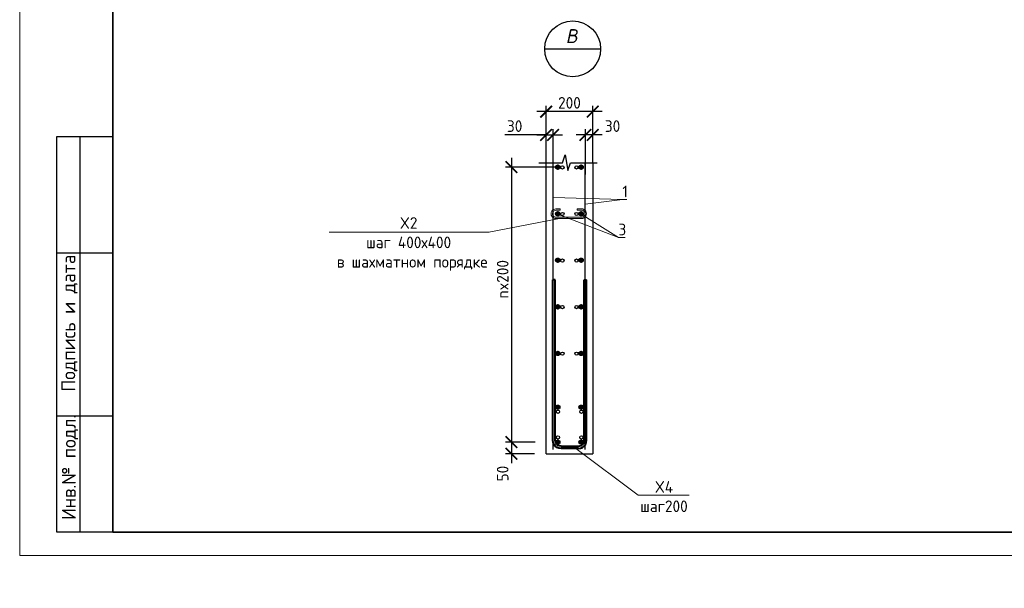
# Model space of a CAD drawing. Header units: millimetres. Extents: x 247266 to 730847, y -636031 to 10052.
# Tile 202 of 256: x 450318 to 471466, y -192502 to -180288. Entities that reach past the tile are written whole.
import ezdxf
from ezdxf.enums import TextEntityAlignment as Align

# ---------------------------------------------------------------- set-up
doc = ezdxf.new("R2010")
doc.units = ezdxf.units.MM
for name, color, linetype, lineweight in [('0.35 ___', 7, 'Continuous', 35), ('0.4 ___', 7, 'Continuous', 40), ('Арм_хомуты', 7, 'Continuous', 18), ('Арм_шпильки', 7, 'Continuous', 18), ('Арматура', 7, 'Continuous', 40), ('Выноски', 7, 'Continuous', 20), ('подоснова', 7, 'Continuous', 5), ('Текст', 7, 'Continuous', 25), ('ТОНКИЕ', 7, 'Continuous', 9)]:
    doc.layers.add(name, color=color, linetype=linetype, lineweight=lineweight)
doc.layers.add('РАЗМЕРЫ', color=7, linetype='Continuous')
doc.layers.add('ТОЛСТЫЕ_ОСНОВНЫЕ', color=7, linetype='Continuous')
doc.styles.add('GOST 2.304', font='CS_Gost2304.shx')
doc.styles.add('GOST-2.304_Type-B', font='GOST_Common.ttf')
doc.styles.add('style1', font='GOST_Common.ttf', dxfattribs={"height": 500})
doc.styles.add('Украинский', font='isocpeur.TTF', dxfattribs={"oblique": 12})
doc.dimstyles.new('СПДС', dxfattribs={"dimscale": 100, "dimtxt": 2.5, "dimasz": 2.5, "dimexe": 1.25, "dimexo": 0, "dimtad": 1, "dimdec": 0, "dimtxsty": 'GOST-2.304_Type-B', "dimblk": 'ARCHTICK', "dimcen": 2.5, "dimdle": 2, "dimadec": 0, "dimazin": 2, "dimtfac": 0.75, "dimtdec": 0, "dimtmove": 1, "dimatfit": 3, "dimfxl": 1, "dimtolj": 1, "dimarcsym": 1})

# ---------------------------------------------------------------- blocks, each defined once
blk = doc.blocks.new('_ArchTick')
at = {"color": 0, "linetype": 'ByBlock', "const_width": 0.15}
blk.add_lwpolyline([(-0.5, -0.5), (0.5, 0.5)], dxfattribs=at)
blk = doc.blocks.new('*D602')
at = {"color": 0, "lineweight": -2}
for p, q in [((455275, -176605), (455275, -175105)), ((455275, -175305), (455400, -175305)), ((455275, -176405), (455400, -176405))]:
    blk.add_line(p, q, dxfattribs=at)
at = {"layer": 'DEFPOINTS', "color": 0, "ltscale": 100}
for p in [(455275, -175305), (455275, -175305), (455275, -176405)]:
    blk.add_point(p, dxfattribs=at)
at = {"color": 0, "lineweight": -2, "ltscale": 100, "xscale": 250, "yscale": 250, "zscale": 250}
for p, rotation in [((455275, -175305), 90), ((455275, -176405), 270)]:
    blk.add_blockref('_ArchTick', p, dxfattribs=dict(at, rotation=rotation))
at = {"color": 0, "lineweight": 0, "ltscale": 100, "insert": (455050, -175855), "char_height": 250, "width": 83333.33, "attachment_point": 5, "rotation": 90, "style": 'GOST-2.304_Type-B'}
blk.add_mtext('\\A1;1100', dxfattribs=at)
blk = doc.blocks.new('*D603')
at = {"color": 0, "lineweight": -2}
for p, q in [((455275, -175505), (455275, -172105)), ((455275, -172305), (455400, -172305)), ((455275, -175305), (455400, -175305))]:
    blk.add_line(p, q, dxfattribs=at)
at = {"layer": 'DEFPOINTS', "color": 0, "ltscale": 100}
for p in [(455275, -172305), (455275, -172305), (455275, -175305)]:
    blk.add_point(p, dxfattribs=at)
at = {"color": 0, "lineweight": -2, "ltscale": 100, "xscale": 250, "yscale": 250, "zscale": 250}
for p, rotation in [((455275, -172305), 90), ((455275, -175305), 270)]:
    blk.add_blockref('_ArchTick', p, dxfattribs=dict(at, rotation=rotation))
at = {"color": 0, "lineweight": 0, "ltscale": 100, "insert": (455050, -173830), "char_height": 250, "width": 83333.33, "attachment_point": 5, "rotation": 90, "style": 'GOST-2.304_Type-B'}
blk.add_mtext('\\A1;3000', dxfattribs=at)
blk = doc.blocks.new('*D604')
at = {"color": 0, "lineweight": -2}
for p, q in [((455275, -172505), (455275, -169005)), ((454851, -169205), (455400, -169205)), ((455275, -172305), (455400, -172305))]:
    blk.add_line(p, q, dxfattribs=at)
at = {"layer": 'DEFPOINTS', "color": 0, "ltscale": 100}
for p in [(454851, -169205), (455275, -169205), (455275, -172305)]:
    blk.add_point(p, dxfattribs=at)
at = {"color": 0, "lineweight": -2, "ltscale": 100, "xscale": 250, "yscale": 250, "zscale": 250}
for p, rotation in [((455275, -169205), 90), ((455275, -172305), 270)]:
    blk.add_blockref('_ArchTick', p, dxfattribs=dict(at, rotation=rotation))
at = {"color": 0, "lineweight": 0, "ltscale": 100, "insert": (455050, -170755), "char_height": 250, "width": 83333.33, "attachment_point": 5, "rotation": 90, "style": 'GOST-2.304_Type-B'}
blk.add_mtext('\\A1;3100', dxfattribs=at)
blk = doc.blocks.new('*U3689')
at = {"layer": 'ТОЛСТЫЕ_ОСНОВНЫЕ'}
for p, q in [((8, 5), (8, 90)), ((8, 90), (20, 90)), ((13, 5), (13, 90)), ((8, 65), (20, 65)), ((8, 30), (20, 30)), ((20, 5), (8, 5))]:
    blk.add_line(p, q, dxfattribs=at)
at = {"layer": 'ТОЛСТЫЕ_ОСНОВНЫЕ', "lineweight": 35}
blk.add_lwpolyline([(20, 5), (415, 5), (415, 292), (20, 292)], close=True, dxfattribs=at)
at = {"layer": 'ТОНКИЕ'}
blk.add_lwpolyline([(0, 0), (420, 0), (420, 297), (0, 297)], close=True, dxfattribs=at)
at = {"layer": 'Текст', "style": 'style1'}
for s, p in [('Подпись и дата', (10.68, 49.93)), ('Инв.№ подл.', (10.79, 18.96))]:
    blk.add_text(s, height=3, rotation=90, dxfattribs=at).set_placement(p, align=Align.MIDDLE)
blk = doc.blocks.new('*D1684')
at = {"layer": 'DEFPOINTS', "color": 0, "ltscale": 100}
for p in [(461626, -182262), (461626, -183362), (462626, -183362)]:
    blk.add_point(p, dxfattribs=at)
at = {"layer": 'РАЗМЕРЫ', "color": 0, "lineweight": -2}
for p, q in [((462826, -182262), (461426, -182262)), ((461626, -183362), (461626, -182137)), ((462626, -183362), (462626, -182137))]:
    blk.add_line(p, q, dxfattribs=at)
at = {"layer": 'РАЗМЕРЫ', "color": 0, "lineweight": -2, "ltscale": 100, "xscale": 250, "yscale": 250, "zscale": 250, "rotation": 180}
blk.add_blockref('_ArchTick', (461626, -182262), dxfattribs=at)
at = {"layer": 'РАЗМЕРЫ', "color": 0, "lineweight": -2, "ltscale": 100, "xscale": 250, "yscale": 250, "zscale": 250}
blk.add_blockref('_ArchTick', (462626, -182262), dxfattribs=at)
at = {"layer": 'РАЗМЕРЫ', "color": 0, "lineweight": 0, "ltscale": 100, "insert": (462126, -182074), "char_height": 250, "attachment_point": 5, "style": 'GOST-2.304_Type-B'}
blk.add_mtext('\\A1;200', dxfattribs=at)
blk = doc.blocks.new('*D1685')
at = {"layer": 'DEFPOINTS', "color": 0, "ltscale": 100}
for p in [(461876, -183456), (460880, -189362), (461390, -189362)]:
    blk.add_point(p, dxfattribs=at)
at = {"layer": 'РАЗМЕРЫ', "color": 0, "lineweight": -2}
for p, q in [((460880, -183256), (460880, -189562)), ((461876, -183456), (460755, -183456)), ((461390, -189362), (460755, -189362))]:
    blk.add_line(p, q, dxfattribs=at)
at = {"layer": 'РАЗМЕРЫ', "color": 0, "lineweight": -2, "ltscale": 100, "xscale": 250, "yscale": 250, "zscale": 250}
for p, rotation in [((460880, -183456), 90), ((460880, -189362), 270)]:
    blk.add_blockref('_ArchTick', p, dxfattribs=dict(at, rotation=rotation))
at = {"layer": 'РАЗМЕРЫ', "color": 0, "lineweight": 0, "ltscale": 100, "insert": (460692, -185862), "char_height": 250, "attachment_point": 5, "rotation": 90, "style": 'GOST-2.304_Type-B'}
blk.add_mtext('\\A1;nx200', dxfattribs=at)
blk = doc.blocks.new('*D1686')
at = {"layer": 'DEFPOINTS', "color": 0, "ltscale": 100}
for p in [(461390, -189362), (460880, -189612), (461376, -189612)]:
    blk.add_point(p, dxfattribs=at)
at = {"layer": 'РАЗМЕРЫ', "color": 0, "lineweight": -2}
for p, q in [((460880, -189162), (460880, -189812)), ((461390, -189362), (460755, -189362)), ((461376, -189612), (460755, -189612))]:
    blk.add_line(p, q, dxfattribs=at)
at = {"layer": 'РАЗМЕРЫ', "color": 0, "lineweight": -2, "ltscale": 100, "xscale": 250, "yscale": 250, "zscale": 250}
for p, rotation in [((460880, -189362), 90), ((460880, -189612), 270)]:
    blk.add_blockref('_ArchTick', p, dxfattribs=dict(at, rotation=rotation))
at = {"layer": 'РАЗМЕРЫ', "color": 0, "lineweight": 0, "ltscale": 100, "insert": (460692, -190038), "char_height": 250, "attachment_point": 5, "rotation": 90, "style": 'GOST-2.304_Type-B'}
blk.add_mtext('\\A1;50', dxfattribs=at)
blk = doc.blocks.new('*D1687')
at = {"layer": 'DEFPOINTS', "color": 0, "ltscale": 100}
for p in [(462469, -182762), (462626, -183362), (462469, -183611)]:
    blk.add_point(p, dxfattribs=at)
at = {"layer": 'РАЗМЕРЫ', "color": 0, "lineweight": -2}
for p, q in [((462469, -183611), (462469, -182637)), ((462626, -183362), (462626, -182637)), ((462826, -182762), (462269, -182762))]:
    blk.add_line(p, q, dxfattribs=at)
at = {"layer": 'РАЗМЕРЫ', "color": 0, "lineweight": -2, "ltscale": 100, "xscale": 250, "yscale": 250, "zscale": 250, "rotation": 180}
blk.add_blockref('_ArchTick', (462469, -182762), dxfattribs=at)
at = {"layer": 'РАЗМЕРЫ', "color": 0, "lineweight": -2, "ltscale": 100, "xscale": 250, "yscale": 250, "zscale": 250}
blk.add_blockref('_ArchTick', (462626, -182762), dxfattribs=at)
at = {"layer": 'РАЗМЕРЫ', "color": 0, "lineweight": 0, "ltscale": 100, "insert": (463052, -182574), "char_height": 250, "attachment_point": 5, "style": 'GOST-2.304_Type-B'}
blk.add_mtext('\\A1;30', dxfattribs=at)
blk = doc.blocks.new('*D1688')
at = {"layer": 'DEFPOINTS', "color": 0, "ltscale": 100}
for p in [(461776, -182762), (461626, -183612), (461776, -183621)]:
    blk.add_point(p, dxfattribs=at)
at = {"layer": 'РАЗМЕРЫ', "color": 0, "lineweight": -2}
for p, q in [((461626, -183612), (461626, -182637)), ((461776, -183621), (461776, -182637)), ((461626, -182762), (460736, -182762)), ((461426, -182762), (461976, -182762))]:
    blk.add_line(p, q, dxfattribs=at)
at = {"layer": 'РАЗМЕРЫ', "color": 0, "lineweight": -2, "ltscale": 100, "xscale": 250, "yscale": 250, "zscale": 250, "rotation": 180}
blk.add_blockref('_ArchTick', (461626, -182762), dxfattribs=at)
at = {"layer": 'РАЗМЕРЫ', "color": 0, "lineweight": -2, "ltscale": 100, "xscale": 250, "yscale": 250, "zscale": 250}
blk.add_blockref('_ArchTick', (461776, -182762), dxfattribs=at)
at = {"layer": 'РАЗМЕРЫ', "color": 0, "lineweight": 0, "ltscale": 100, "insert": (460949, -182574), "char_height": 250, "attachment_point": 5, "style": 'GOST-2.304_Type-B'}
blk.add_mtext('\\A1;30', dxfattribs=at)
blk = doc.blocks.new('*U1515')
for p, q in [((-8, 0), (-7.1, 7.2)), ((-7.1, 7.2), (-4.3, 14)), ((-4.3, 14), (0.1, 19.8)), ((0.1, 19.8), (5.9, 24.3)), ((5.9, 24.3), (12.7, 27.1)), ((12.7, 27.1), (19.9, 28.1)), ((43.9, 28.1), (19.9, 28.1)), ((19.9, 20.1), (43.9, 20.1)), ((43.9, 20.1), (43.9, 28.1)), ((142.1, 28.4), (166.1, 28.5)), ((142.1, 20.4), (142.1, 28.4)), ((166.1, 20.5), (142.1, 20.4)), ((173.3, 27.6), (166.1, 28.5)), ((180.1, 24.8), (173.3, 27.6)), ((185.9, 20.3), (180.1, 24.8)), ((190.4, 14.6), (185.9, 20.3)), ((193.2, 7.8), (190.4, 14.6)), ((194.2, 0.6), (193.2, 7.8)), ((193.2, -6.7), (194.2, 0.6)), ((-7, -7.3), (-8, 0)), ((-4.2, -14), (-7, -7.3)), ((0.3, -19.8), (-4.2, -14)), ((6.1, -24.2), (0.3, -19.8)), ((12.8, -27), (6.1, -24.2)), ((20.1, -27.9), (12.8, -27)), ((20.1, -27.9), (166.3, -27.5)), ((166.3, -27.5), (173.5, -26.5)), ((173.5, -26.5), (180.2, -23.7)), ((180.2, -23.7), (186, -19.3)), ((186, -19.3), (190.5, -13.4)), ((190.5, -13.4), (193.2, -6.7))]:
    blk.add_line(p, q)
at = {"color": 0, "linetype": 'ByBlock', "lineweight": -2}
for p, q in [((0, 0), (0.7, 5.2)), ((0.7, 5.2), (2.6, 10)), ((2.6, 10), (5.8, 14.2)), ((5.8, 14.2), (9.9, 17.3)), ((9.9, 17.3), (14.8, 19.4)), ((14.8, 19.4), (19.9, 20.1)), ((171.3, 19.8), (166.1, 20.5)), ((176.1, 17.8), (171.3, 19.8)), ((180.3, 14.7), (176.1, 17.8)), ((183.5, 10.5), (180.3, 14.7)), ((185.5, 5.7), (183.5, 10.5)), ((186.2, 0.5), (185.5, 5.7)), ((185.5, -4.6), (186.2, 0.5)), ((0.7, -5.2), (0, 0)), ((2.7, -10), (0.7, -5.2)), ((5.9, -14.1), (2.7, -10)), ((10.1, -17.3), (5.9, -14.1)), ((14.9, -19.3), (10.1, -17.3)), ((20.1, -19.9), (14.9, -19.3)), ((20.1, -19.9), (166.2, -19.5)), ((166.2, -19.5), (171.4, -18.8)), ((171.4, -18.8), (176.2, -16.8)), ((176.2, -16.8), (180.4, -13.6)), ((180.4, -13.6), (183.5, -9.5)), ((183.5, -9.5), (185.5, -4.6))]:
    blk.add_line(p, q, dxfattribs=at)
at = {"style": 'GOST 2.304', "oblique": 15, "flags": 9}
for tag, p in [('ПОЗИЦИЯ', (118, -56.6)), ('ДИАМЕТР', (117.8, -62.2)), ('ДЛИНА', (118.1, -72.5)), ('КЛАСС', (118, -67.8)), ('МАССА', (118.7, -78.2))]:
    blk.add_attdef(tag, p, '', height=2.5, dxfattribs=at)
blk = doc.blocks.new('*U134')
at = {"color": 0, "linetype": 'ByBlock', "lineweight": -2}
for p, q in [((-72.3, 25), (-72.3, 714.4)), ((-62.3, 714.4), (-72.3, 714.4)), ((-62.3, 25), (-62.3, 714.4)), ((62.3, 25), (62.3, 714.4)), ((62.3, 714.4), (72.3, 714.4)), ((72.3, 25), (72.3, 714.4)), ((-71.1, 15.9), (-72.3, 25)), ((-67.6, 7.5), (-71.1, 15.9)), ((-62, 0.3), (-67.6, 7.5)), ((-61.4, 18.5), (-62.3, 25)), ((-54.8, -5.3), (-62, 0.3)), ((-58.9, 12.5), (-61.4, 18.5)), ((-55, 7.3), (-58.9, 12.5)), ((-49.8, 3.3), (-55, 7.3)), ((-43.8, 0.9), (-49.8, 3.3)), ((-37.3, 0), (-43.8, 0.9)), ((-37.3, 0), (37.3, 0)), ((37.3, 0), (43.8, 0.9)), ((43.8, 0.9), (49.8, 3.3)), ((49.8, 3.3), (55, 7.3)), ((54.8, -5.3), (62, 0.3)), ((55, 7.3), (58.9, 12.5)), ((58.9, 12.5), (61.4, 18.5)), ((61.4, 18.5), (62.3, 25)), ((62, 0.3), (67.6, 7.5)), ((67.6, 7.5), (71.1, 15.9)), ((71.1, 15.9), (72.3, 25)), ((-46.4, -8.8), (-54.8, -5.3)), ((-37.3, -10), (-46.4, -8.8)), ((37.3, -10), (-37.3, -10)), ((37.3, -10), (46.4, -8.8)), ((46.4, -8.8), (54.8, -5.3))]:
    blk.add_line(p, q, dxfattribs=at)
at = {"style": 'GOST 2.304', "oblique": 15, "flags": 9}
for tag, p in [('ПОЗИЦИЯ', (1021, -185)), ('ДИАМЕТР', (1021.3, -189.3)), ('КЛАСС', (1021.6, -193.8)), ('ДЛИНА', (1022, -198.5)), ('МАССА', (1022.3, -203.9))]:
    blk.add_attdef(tag, p, '', height=2.5, dxfattribs=at)

msp = doc.modelspace()

# ---------------------------------------------------------------- hatches: boundary and pattern name
at = {"layer": 'Арматура'}
h = msp.add_hatch(color=256, dxfattribs=at)
h.dxf.hatch_style = 1
h.paths.add_polyline_path([(461835.58, -183455.72, -1), (461915.58, -183455.72, -1)])
h = msp.add_hatch(color=256, dxfattribs=at)
h.dxf.hatch_style = 1
h.paths.add_polyline_path([(462415.58, -183455.72, 1), (462335.58, -183455.72, 1)])
h = msp.add_hatch(color=256, dxfattribs=at)
h.dxf.hatch_style = 1
h.paths.add_polyline_path([(461835.58, -184455.72, -1), (461915.58, -184455.72, -1)])
h = msp.add_hatch(color=256, dxfattribs=at)
h.dxf.hatch_style = 1
h.paths.add_polyline_path([(462415.58, -184455.72, 1), (462335.58, -184455.72, 1)])
h = msp.add_hatch(color=256, dxfattribs=at)
h.dxf.hatch_style = 1
h.paths.add_polyline_path([(461835.58, -185455.72, -1), (461915.58, -185455.72, -1)])
h = msp.add_hatch(color=256, dxfattribs=at)
h.dxf.hatch_style = 1
h.paths.add_polyline_path([(462415.58, -185455.72, 1), (462335.58, -185455.72, 1)])
h = msp.add_hatch(color=256, dxfattribs=at)
h.dxf.hatch_style = 1
h.paths.add_polyline_path([(461835.58, -186455.72, -1), (461915.58, -186455.72, -1)])
h = msp.add_hatch(color=256, dxfattribs=at)
h.dxf.hatch_style = 1
h.paths.add_polyline_path([(462415.58, -186455.72, 1), (462335.58, -186455.72, 1)])
h = msp.add_hatch(color=256, dxfattribs=at)
h.dxf.hatch_style = 1
h.paths.add_polyline_path([(461835.58, -187455.72, -1), (461915.58, -187455.72, -1)])
h = msp.add_hatch(color=256, dxfattribs=at)
h.dxf.hatch_style = 1
h.paths.add_polyline_path([(462415.58, -187455.72, 1), (462335.58, -187455.72, 1)])
h = msp.add_hatch(color=256, dxfattribs=at)
h.dxf.hatch_style = 1
h.paths.add_polyline_path([(461835.58, -188611.73, -1), (461915.58, -188611.73, -1)])
h = msp.add_hatch(color=256, dxfattribs=at)
h.dxf.hatch_style = 1
h.paths.add_polyline_path([(462415.58, -188611.73, 1), (462335.58, -188611.73, 1)])
h = msp.add_hatch(color=256, dxfattribs=at)
h.dxf.hatch_style = 1
h.paths.add_polyline_path([(461835.58, -189361.62, 1), (461915.58, -189361.62, 1)])
h = msp.add_hatch(color=256, dxfattribs=at)
h.dxf.hatch_style = 1
h.paths.add_polyline_path([(462415.58, -189361.62, -1), (462335.58, -189361.62, -1)])

# ---------------------------------------------------------------- linework, layer by layer
at = {"layer": '0.35 ___', "lineweight": 30, "ltscale": 100}
for p, q in [((461776.39, -189522.9, -3100), (461776.39, -183361.73, -3100)), ((462462.47, -189522.9, -3100), (462462.47, -183361.73, -3100))]:
    msp.add_line(p, q, dxfattribs=at)
at = {"layer": '0.4 ___', "lineweight": 25, "ltscale": 0.1}
for p, q in [((461625.58, -189611.62, -3100), (461625.58, -183361.73, -3100)), ((462625.58, -183361.73, -3100), (462625.58, -189611.62, -3100))]:
    msp.add_line(p, q, dxfattribs=at)
at = {"layer": '0.4 ___', "lineweight": 25, "ltscale": 0.1, "elevation": -3100}
msp.add_lwpolyline([(461625.58, -189611.62), (462625.58, -189611.62)], dxfattribs=at)
at = {"layer": 'Арматура'}
for centre in [(461875.58, -183455.72, -3100), (462375.58, -183455.72, -3100), (461875.58, -184455.72, -3100), (462375.58, -184455.72, -3100), (461875.58, -185455.72, -3100), (462375.58, -185455.72, -3100), (461875.58, -186455.72, -3100), (462375.58, -186455.72, -3100), (461875.58, -187455.72, -3100), (462375.58, -187455.72, -3100), (461875.58, -188611.73, -3100), (462375.58, -188611.73, -3100), (461875.58, -189361.62, -3100), (462375.58, -189361.62, -3100)]:
    msp.add_circle(centre, 40, dxfattribs=at)
at = {"layer": 'Выноски', "lineweight": 30}
msp.add_line((461595.19, -180915.77, -3100), (462795.19, -180915.77, -3100), dxfattribs=at)
msp.add_circle((462195.19, -180915.77, -3100), 600, dxfattribs=at)
at = {"layer": 'подоснова', "lineweight": 15, "ltscale": 0.3}
for p, q in [((461776.39, -184106.8, -3100), (463263.82, -184152.23, -3100)), ((462462.47, -184247.9, -3100), (463263.82, -184152.23, -3100)), ((462462.47, -184247.9, -3100), (463263.82, -184152.23, -3100)), ((462462.47, -184247.9, -3100), (463263.82, -184152.23, -3100)), ((462462.47, -184247.9, -3100), (463263.82, -184152.23, -3100)), ((463263.82, -184152.23, -3100), (463263.92, -184152.23, -3100)), ((463263.96, -184152.23, -3100), (463359.03, -184152.23, -3100)), ((461913.56, -184560.38, -3100), (460396.93, -184855, -3100)), ((461913.56, -184560.38, -3100), (460396.93, -184855, -3100)), ((461913.56, -184560.38, -3100), (460396.93, -184855, -3100)), ((461912.89, -184479.52, -3100), (463179.19, -184969.71, -3100)), ((462375.58, -184465.08, -3100), (463179.19, -184969.71, -3100)), ((462375.58, -184465.08, -3100), (463179.19, -184969.71, -3100)), ((462375.58, -184465.08, -3100), (463179.19, -184969.71, -3100)), ((456968.47, -184854.67, -3100), (460398.38, -184854.67, -3100)), ((460396.93, -184855, -3100), (460396.83, -184855, -3100)), ((463179.19, -184969.71, -3100), (463179.29, -184969.71, -3100)), ((463179.35, -184969.46, -3100), (463324.47, -184969.46, -3100)), ((462259.95, -189497.83, -3100), (463598.31, -190498.1, -3100)), ((462259.95, -189497.83, -3100), (463598.31, -190498.1, -3100)), ((462259.95, -189497.83, -3100), (463598.31, -190498.1, -3100)), ((463598.31, -190498.1, -3100), (463598.41, -190498.1, -3100)), ((463598.95, -190498.1, -3100), (464695.02, -190498.1, -3100))]:
    msp.add_line(p, q, dxfattribs=at)
at = {"layer": 'РАЗМЕРЫ', "elevation": -3100}
msp.add_lwpolyline([(461469.27, -183361.71), (461979.23, -183361.73), (462035.48, -183192.98), (462091.73, -183530.48), (462147.98, -183361.73), (462719.27, -183361.73)], dxfattribs=at)
at = {"layer": 'РАЗМЕРЫ', "linetype": 'Continuous', "lineweight": 30}
for centre in [(461975.32, -183461.62, -7700), (462277.05, -183461.62, -7700), (461975.32, -184461.62, -7700), (462277.05, -184461.62, -7700), (461975.32, -185461.62, -7700), (462277.05, -185461.62, -7700), (461975.32, -186461.62, -7700), (462277.05, -186461.62, -7700), (461975.32, -187461.62, -7700), (462277.05, -187461.62, -7700), (461878.7, -188709.88, -6700), (462383.36, -188709.88, -6700), (461878.7, -189261.61, -6700), (462383.36, -189261.61, -6700)]:
    msp.add_circle(centre, 35, dxfattribs=at)

# ---------------------------------------------------------------- block references
at = {"xscale": 100, "yscale": 100, "zscale": 100}
msp.add_blockref('*U3689', (450317.95, -191798.76, 3100), dxfattribs=at)
at = {"layer": 'Арм_хомуты', "lineweight": 40, "xscale": 5, "yscale": 5, "zscale": 5}
msp.add_blockref('*U134', (462132.4, -189447.83, -3100), dxfattribs=at)
at = {"layer": 'Арм_шпильки', "xscale": 3.75, "yscale": 3.75, "zscale": 3.75}
msp.add_blockref('*U1515', (461762.18, -184456.76, -3100), dxfattribs=at)

# ---------------------------------------------------------------- texts
at = {"layer": 'подоснова', "ltscale": 0.3, "char_height": 250, "attachment_point": 2, "style": 'GOST-2.304_Type-B'}
for s, insert in [('1', (463321.46, -183852.23, -3100)), ('X2\\Pшаг 400х400\\P в шахматном порядке', (458671.88, -184529.67, -3100)), ('3', (463261.85, -184669.46, -3100)), ('X4\\Pшаг200', (464156.45, -190198.1, -3100))]:
    msp.add_mtext(s, dxfattribs=dict(at, insert=insert))
at = {"layer": 'Текст', "style": 'Украинский', "oblique": 12}
msp.add_text('В', height=300, dxfattribs=at).set_placement((462170.19, -180640.77, -3100), align=Align.MIDDLE)

# ---------------------------------------------------------------- dimensions: what is measured, and where the dimension line sits
at = {"lineweight": 0}
for base, p1, p2, picture, middle in [((455274.73, -169204.56, -1120), (455274.73, -172304.56, -1120), (454851.2, -169204.56, -1120), '*D604', (455274.73, -170754.56, -1120)), ((455274.73, -172304.56, -1120), (455274.73, -175304.56, -1120), (455274.73, -172304.56, -1120), '*D603', (455274.73, -173829.71, -1120)), ((455274.73, -175304.56, -1120), (455274.73, -176404.56, -1120), (455274.73, -175304.56, -1120), '*D602', (455274.73, -175854.56, -1120))]:
    dim = msp.add_linear_dim(base=base, p1=p1, p2=p2, angle=90, dimstyle='СПДС', override={"dimgap": 1}, dxfattribs=at)
    dim.commit()
    dim.dimension.update_dxf_attribs({"geometry": picture, "text_midpoint": middle, "dimtype": 160})
at = {"layer": 'РАЗМЕРЫ', "lineweight": 0}
dim = msp.add_linear_dim(base=(461625.58, -182261.73, -3100), p1=(462625.58, -183361.73, -3100), p2=(461625.58, -183361.73, -3100), angle=180, dimstyle='СПДС', override={"dimlfac": 0.2, "dimtofl": 0}, dxfattribs=at)
dim.commit()
dim.dimension.update_dxf_attribs({"geometry": '*D1684', "text_midpoint": (462125.58, -182074.1, -3100)})
for base, p1, p2, angle, override, picture, middle in [((461776.34, -182761.73, -3100), (461625.58, -183611.73, -3100), (461776.34, -183621.03, -3100), 180, {"dimlfac": 0.2, "dimrnd": 5, "dimtofl": 0}, '*D1688', (460949.01, -182761.73, -3100)), ((462468.8, -182761.73, -3100), (462625.58, -183361.73, -3100), (462468.8, -183610.67, -3100), 180, {"dimlfac": 0.2, "dimrnd": 5, "dimtofl": 0}, '*D1687', (463052.15, -182761.73, -3100)), ((460879.58, -189611.62, -3100), (461389.64, -189361.62, -3100), (461375.58, -189611.62, -3100), 270, {"dimlfac": 0.2, "dimtofl": 0}, '*D1686', (460879.58, -190038.19, -3100))]:
    dim = msp.add_linear_dim(base=base, p1=p1, p2=p2, angle=angle, dimstyle='СПДС', override=override, dxfattribs=at)
    dim.commit()
    dim.dimension.update_dxf_attribs({"geometry": picture, "text_midpoint": middle, "dimtype": 160})
dim = msp.add_linear_dim(base=(460879.58, -189361.62, -3100), p1=(461875.58, -183455.72, -3100), p2=(461389.64, -189361.62, -3100), angle=270, text='nx200', dimstyle='СПДС', override={"dimlfac": 0.2, "dimtofl": 0}, dxfattribs=at)
dim.commit()
dim.dimension.update_dxf_attribs({"geometry": '*D1685', "text_midpoint": (460879.58, -185861.62, -3100), "dimtype": 160})

doc.saveas('drawing.dxf')
